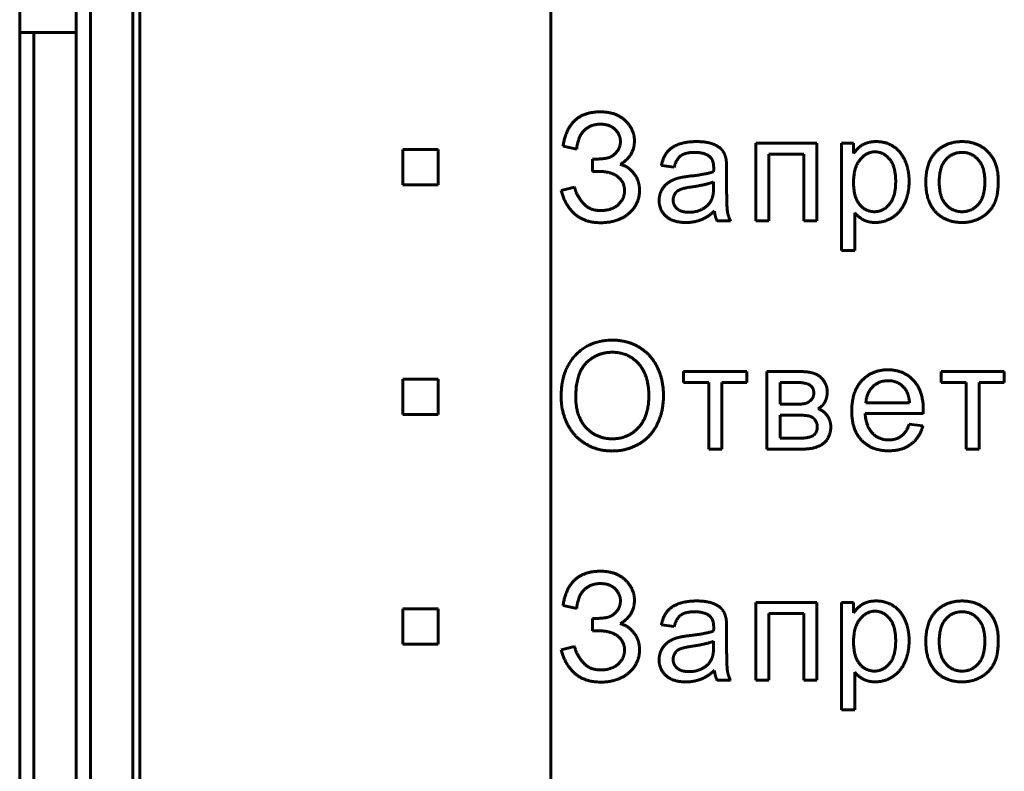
# Model space of a CAD drawing. Header units: millimetres. Extents: x -13 to 16, y -56 to 52.
# Tile 6 of 9: x -7 to 7, y 14 to 25. Entities that reach past the tile are written whole.
import ezdxf

# ---------------------------------------------------------------- set-up
doc = ezdxf.new("R2010")
doc.units = ezdxf.units.MM
doc.linetypes.add('K5LT_BASIC', pattern=[0])

msp = doc.modelspace()

# ---------------------------------------------------------------- linework, layer by layer
at = {"color": 150, "linetype": 'K5LT_BASIC', "lineweight": 60, "true_color": 0x0080ff}
for p, q in [((-5.116, 35.184), (-5.116, 12.784)), ((-5.816, 9.884), (-5.816, 30.104)), ((-5.216, 12.784), (-5.216, 30.104)), ((-6.016, 29.848), (-6.016, 9.576)), ((-6.816, 29.784), (-6.816, 24.664)), ((0.698, -11.441), (0.698, 27.304)), ((-6.616, 24.664), (-6.816, 24.664)), ((-6.816, 24.664), (-6.816, -27.897)), ((-6.616, -27.897), (-6.616, 24.664)), ((-6.016, 24.664), (-6.616, 24.664)), ((-1.396, 23.009), (-1.396, 22.509)), ((-0.896, 23.009), (-1.396, 23.009)), ((-0.896, 22.509), (-0.896, 23.009)), ((0.872, 23.059), (1.065, 23.014)), ((4.465, 23.099), (3.6, 23.099)), ((3.6, 23.099), (3.6, 22.001)), ((4.465, 22.001), (4.465, 23.099)), ((4.814, 23.099), (4.814, 21.58)), ((4.983, 23.099), (4.814, 23.099)), ((4.983, 22.955), (4.983, 23.099)), ((1.29, 22.874), (1.29, 22.699)), ((3.785, 22.001), (3.785, 22.945)), ((3.785, 22.945), (4.28, 22.945)), ((4.28, 22.945), (4.28, 22.001)), ((2.263, 22.784), (2.446, 22.76)), ((1.29, 22.699), (1.385, 22.699)), ((3.187, 22.461), (3.187, 22.708)), ((-1.396, 22.509), (-0.896, 22.509)), ((1.036, 22.479), (0.845, 22.429)), ((3.003, 22.483), (2.999, 22.551)), ((4.999, 21.58), (4.999, 22.116)), ((3.052, 22.001), (3.242, 22.001)), ((3.6, 22.001), (3.785, 22.001)), ((4.28, 22.001), (4.465, 22.001)), ((4.814, 21.58), (4.999, 21.58)), ((2.578, 19.869), (2.578, 19.715)), ((3.473, 19.869), (2.578, 19.869)), ((3.473, 19.715), (3.473, 19.869)), ((4.187, 19.869), (3.758, 19.869)), ((3.758, 19.869), (3.758, 18.771)), ((7.116, 19.869), (6.222, 19.869)), ((6.222, 19.869), (6.222, 19.715)), ((7.116, 19.715), (7.116, 19.869)), ((-1.396, 19.759), (-1.396, 19.259)), ((-0.896, 19.759), (-1.396, 19.759)), ((-0.896, 19.259), (-0.896, 19.759)), ((2.578, 19.715), (2.933, 19.715)), ((2.933, 19.715), (2.933, 18.771)), ((3.118, 19.715), (3.473, 19.715)), ((3.118, 18.771), (3.118, 19.715)), ((3.944, 19.715), (3.944, 19.406)), ((4.148, 19.715), (3.944, 19.715)), ((6.222, 19.715), (6.576, 19.715)), ((6.576, 19.715), (6.576, 18.771)), ((6.761, 19.715), (7.116, 19.715)), ((6.761, 18.771), (6.761, 19.715)), ((3.944, 19.406), (4.142, 19.406)), ((5.158, 19.427), (5.775, 19.427)), ((-1.396, 19.259), (-0.896, 19.259)), ((4.17, 19.252), (3.944, 19.252)), ((3.944, 19.252), (3.944, 18.924)), ((5.147, 19.273), (5.969, 19.273)), ((5.964, 19.101), (5.772, 19.125)), ((3.944, 18.924), (4.19, 18.924)), ((2.933, 18.771), (3.118, 18.771)), ((3.758, 18.771), (4.254, 18.771)), ((6.576, 18.771), (6.761, 18.771)), ((4.465, 16.599), (3.6, 16.599)), ((3.6, 16.599), (3.6, 15.501)), ((4.465, 15.501), (4.465, 16.599)), ((4.814, 16.599), (4.814, 15.08)), ((4.983, 16.599), (4.814, 16.599)), ((4.983, 16.455), (4.983, 16.599)), ((-1.396, 16.509), (-1.396, 16.009)), ((-0.896, 16.509), (-1.396, 16.509)), ((-0.896, 16.009), (-0.896, 16.509)), ((0.872, 16.559), (1.065, 16.514)), ((3.785, 15.501), (3.785, 16.445)), ((3.785, 16.445), (4.28, 16.445)), ((4.28, 16.445), (4.28, 15.501)), ((1.29, 16.374), (1.29, 16.199)), ((1.29, 16.199), (1.385, 16.199)), ((2.263, 16.284), (2.446, 16.26)), ((3.187, 15.961), (3.187, 16.208)), ((3.003, 15.983), (2.999, 16.051)), ((-1.396, 16.009), (-0.896, 16.009)), ((1.036, 15.979), (0.845, 15.929)), ((4.999, 15.08), (4.999, 15.616)), ((3.052, 15.501), (3.242, 15.501)), ((3.6, 15.501), (3.785, 15.501)), ((4.28, 15.501), (4.465, 15.501)), ((4.814, 15.08), (4.999, 15.08))]:
    msp.add_line(p, q, dxfattribs=at)
for points in [[(1.402, 23.543), (0.943, 23.543), (0.872, 23.059)], [(1.753, 23.419), (1.623, 23.543), (1.402, 23.543)], [(1.882, 23.13), (1.882, 23.296), (1.753, 23.419)], [(1.096, 23.157), (1.126, 23.252), (1.207, 23.31)], [(1.207, 23.31), (1.287, 23.368), (1.401, 23.368)], [(1.401, 23.368), (1.531, 23.368), (1.608, 23.295)], [(1.608, 23.295), (1.684, 23.221), (1.684, 23.122)], [(1.065, 23.014), (1.065, 23.061), (1.096, 23.157)], [(1.682, 22.801), (1.882, 22.918), (1.882, 23.13)], [(1.684, 23.122), (1.684, 23.038), (1.628, 22.972)], [(2.51, 23.084), (2.403, 23.045), (2.345, 22.973)], [(2.76, 23.122), (2.618, 23.122), (2.51, 23.084)], [(2.99, 23.089), (2.902, 23.122), (2.76, 23.122)], [(3.119, 23.006), (3.078, 23.056), (2.99, 23.089)], [(3.178, 22.879), (3.161, 22.956), (3.119, 23.006)], [(5.119, 23.081), (5.044, 23.039), (4.983, 22.955)], [(5.303, 23.122), (5.195, 23.122), (5.119, 23.081)], [(5.552, 23.05), (5.444, 23.122), (5.303, 23.122)], [(5.714, 22.846), (5.659, 22.978), (5.552, 23.05)], [(6.174, 23.001), (6.005, 22.854), (6.005, 22.55)], [(6.518, 23.122), (6.315, 23.122), (6.174, 23.001)], [(6.888, 22.974), (6.744, 23.122), (6.518, 23.122)], [(1.5, 22.89), (1.427, 22.874), (1.29, 22.874)], [(1.628, 22.972), (1.572, 22.906), (1.5, 22.89)], [(2.345, 22.973), (2.288, 22.901), (2.263, 22.784)], [(2.446, 22.76), (2.476, 22.877), (2.54, 22.923)], [(2.54, 22.923), (2.603, 22.969), (2.736, 22.969)], [(2.736, 22.969), (2.879, 22.969), (2.951, 22.906)], [(2.951, 22.906), (3.004, 22.859), (3.004, 22.745)], [(3.187, 22.708), (3.187, 22.832), (3.178, 22.879)], [(5.075, 22.866), (4.983, 22.755), (4.983, 22.544)], [(5.286, 22.977), (5.167, 22.977), (5.075, 22.866)], [(5.492, 22.873), (5.406, 22.977), (5.286, 22.977)], [(5.579, 22.559), (5.579, 22.769), (5.492, 22.873)], [(6.287, 22.865), (6.195, 22.761), (6.195, 22.55)], [(6.518, 22.969), (6.379, 22.969), (6.287, 22.865)], [(6.748, 22.864), (6.656, 22.969), (6.518, 22.969)], [(6.841, 22.556), (6.841, 22.76), (6.748, 22.864)], [(7.031, 22.565), (7.031, 22.826), (6.888, 22.974)], [(1.876, 22.67), (1.798, 22.769), (1.682, 22.801)], [(3.004, 22.745), (3.004, 22.735), (3.003, 22.696)], [(5.769, 22.558), (5.769, 22.715), (5.714, 22.846)], [(1.385, 22.699), (1.55, 22.699), (1.646, 22.625)], [(1.646, 22.625), (1.742, 22.551), (1.742, 22.426)], [(1.954, 22.434), (1.954, 22.571), (1.876, 22.67)], [(2.501, 22.605), (2.426, 22.584), (2.366, 22.544)], [(2.668, 22.633), (2.556, 22.619), (2.501, 22.605)], [(3.003, 22.696), (2.896, 22.659), (2.668, 22.633)], [(1.151, 22.257), (1.057, 22.368), (1.036, 22.479)], [(1.803, 22.106), (1.954, 22.238), (1.954, 22.434)], [(2.269, 22.437), (2.232, 22.371), (2.232, 22.29)], [(2.366, 22.544), (2.306, 22.504), (2.269, 22.437)], [(2.53, 22.444), (2.482, 22.423), (2.456, 22.383)], [(2.693, 22.481), (2.578, 22.464), (2.53, 22.444)], [(2.999, 22.551), (2.897, 22.51), (2.693, 22.481)], [(2.973, 22.298), (3.003, 22.36), (3.003, 22.483)], [(3.198, 22.133), (3.187, 22.202), (3.187, 22.461)], [(4.983, 22.544), (4.983, 22.332), (5.069, 22.231)], [(5.49, 22.235), (5.579, 22.34), (5.579, 22.559)], [(5.708, 22.255), (5.769, 22.39), (5.769, 22.558)], [(6.005, 22.55), (6.005, 22.272), (6.147, 22.124)], [(6.195, 22.55), (6.195, 22.34), (6.287, 22.235)], [(6.749, 22.235), (6.841, 22.341), (6.841, 22.556)], [(6.968, 22.232), (7.031, 22.354), (7.031, 22.565)], [(0.845, 22.429), (0.974, 21.974), (1.403, 21.974)], [(1.742, 22.426), (1.742, 22.31), (1.651, 22.228)], [(2.456, 22.383), (2.43, 22.344), (2.43, 22.295)], [(2.43, 22.295), (2.43, 22.221), (2.487, 22.172)], [(2.848, 22.169), (2.933, 22.216), (2.973, 22.298)], [(1.401, 22.146), (1.246, 22.146), (1.151, 22.257)], [(1.651, 22.228), (1.559, 22.146), (1.401, 22.146)], [(2.232, 22.29), (2.232, 22.153), (2.33, 22.065)], [(2.487, 22.172), (2.544, 22.122), (2.654, 22.122)], [(2.654, 22.122), (2.763, 22.122), (2.848, 22.169)], [(5.069, 22.231), (5.155, 22.13), (5.277, 22.13)], [(5.277, 22.13), (5.402, 22.13), (5.49, 22.235)], [(5.532, 22.048), (5.648, 22.12), (5.708, 22.255)], [(6.287, 22.235), (6.379, 22.13), (6.518, 22.13)], [(6.518, 22.13), (6.657, 22.13), (6.749, 22.235)], [(6.783, 22.044), (6.904, 22.111), (6.968, 22.232)], [(1.403, 21.974), (1.652, 21.974), (1.803, 22.106)], [(2.33, 22.065), (2.428, 21.977), (2.611, 21.977)], [(2.611, 21.977), (2.721, 21.977), (2.818, 22.013)], [(2.818, 22.013), (2.914, 22.05), (3.015, 22.138)], [(3.015, 22.138), (3.023, 22.059), (3.052, 22.001)], [(3.242, 22.001), (3.209, 22.064), (3.198, 22.133)], [(4.999, 22.116), (5.047, 22.056), (5.121, 22.016)], [(5.121, 22.016), (5.195, 21.977), (5.289, 21.977)], [(5.289, 21.977), (5.416, 21.977), (5.532, 22.048)], [(6.147, 22.124), (6.288, 21.977), (6.518, 21.977)], [(6.518, 21.977), (6.662, 21.977), (6.783, 22.044)], [(1.57, 20.313), (1.25, 20.313), (1.048, 20.1)], [(1.948, 20.213), (1.78, 20.313), (1.57, 20.313)], [(2.204, 19.933), (2.116, 20.113), (1.948, 20.213)], [(1.048, 20.1), (0.845, 19.886), (0.845, 19.509)], [(1.571, 20.141), (1.358, 20.141), (1.205, 19.995)], [(1.841, 20.065), (1.721, 20.141), (1.571, 20.141)], [(2.024, 19.851), (1.961, 19.989), (1.841, 20.065)], [(1.205, 19.995), (1.052, 19.848), (1.052, 19.506)], [(2.293, 19.526), (2.293, 19.754), (2.204, 19.933)], [(2.086, 19.528), (2.086, 19.713), (2.024, 19.851)], [(4.423, 19.842), (4.346, 19.869), (4.187, 19.869)], [(4.555, 19.745), (4.5, 19.816), (4.423, 19.842)], [(5.47, 19.893), (5.243, 19.893), (5.1, 19.74)], [(5.831, 19.743), (5.691, 19.893), (5.47, 19.893)], [(4.358, 19.681), (4.297, 19.715), (4.148, 19.715)], [(4.42, 19.56), (4.42, 19.647), (4.358, 19.681)], [(4.61, 19.577), (4.61, 19.675), (4.555, 19.745)], [(5.1, 19.74), (4.957, 19.587), (4.957, 19.31)], [(5.255, 19.654), (5.167, 19.569), (5.158, 19.427)], [(5.97, 19.323), (5.97, 19.594), (5.831, 19.743)], [(0.845, 19.509), (0.845, 19.309), (0.932, 19.13)], [(1.052, 19.506), (1.052, 19.232), (1.199, 19.074)], [(1.94, 19.076), (2.086, 19.235), (2.086, 19.528)], [(2.2, 19.114), (2.293, 19.296), (2.293, 19.526)], [(4.385, 19.469), (4.42, 19.507), (4.42, 19.56)], [(4.578, 19.439), (4.61, 19.498), (4.61, 19.577)], [(5.775, 19.427), (5.762, 19.564), (5.704, 19.633)], [(4.142, 19.406), (4.261, 19.406), (4.305, 19.418)], [(4.305, 19.418), (4.35, 19.431), (4.385, 19.469)], [(4.481, 19.341), (4.546, 19.381), (4.578, 19.439)], [(4.347, 19.24), (4.291, 19.252), (4.17, 19.252)], [(4.436, 19.184), (4.402, 19.229), (4.347, 19.24)], [(4.61, 19.245), (4.559, 19.316), (4.481, 19.341)], [(4.661, 19.077), (4.661, 19.174), (4.61, 19.245)], [(4.957, 19.31), (4.957, 19.043), (5.098, 18.895)], [(5.25, 18.997), (5.158, 19.093), (5.147, 19.273)], [(5.969, 19.273), (5.97, 19.306), (5.97, 19.323)], [(0.932, 19.13), (1.019, 18.951), (1.187, 18.848)], [(1.936, 18.838), (2.107, 18.931), (2.2, 19.114)], [(4.47, 19.087), (4.47, 19.139), (4.436, 19.184)], [(5.772, 19.125), (5.73, 19.008), (5.657, 18.954)], [(5.795, 18.84), (5.919, 18.933), (5.964, 19.101)], [(1.199, 19.074), (1.346, 18.916), (1.568, 18.916)], [(1.568, 18.916), (1.794, 18.916), (1.94, 19.076)], [(4.19, 18.924), (4.349, 18.924), (4.408, 18.961)], [(4.408, 18.961), (4.467, 18.997), (4.47, 19.087)], [(4.549, 18.846), (4.65, 18.921), (4.661, 19.077)], [(5.481, 18.9), (5.343, 18.9), (5.25, 18.997)], [(5.657, 18.954), (5.584, 18.9), (5.481, 18.9)], [(1.187, 18.848), (1.355, 18.744), (1.569, 18.744)], [(1.569, 18.744), (1.766, 18.744), (1.936, 18.838)], [(4.254, 18.771), (4.447, 18.771), (4.549, 18.846)], [(5.098, 18.895), (5.24, 18.747), (5.481, 18.747)], [(5.481, 18.747), (5.672, 18.747), (5.795, 18.84)], [(1.402, 17.043), (0.943, 17.043), (0.872, 16.559)], [(1.753, 16.919), (1.623, 17.043), (1.402, 17.043)], [(1.207, 16.81), (1.287, 16.868), (1.401, 16.868)], [(1.401, 16.868), (1.531, 16.868), (1.608, 16.795)], [(1.882, 16.63), (1.882, 16.796), (1.753, 16.919)], [(1.096, 16.657), (1.126, 16.752), (1.207, 16.81)], [(1.608, 16.795), (1.684, 16.721), (1.684, 16.622)], [(1.065, 16.514), (1.065, 16.561), (1.096, 16.657)], [(1.684, 16.622), (1.684, 16.538), (1.628, 16.472)], [(1.682, 16.301), (1.882, 16.418), (1.882, 16.63)], [(2.51, 16.584), (2.403, 16.545), (2.345, 16.473)], [(2.76, 16.622), (2.618, 16.622), (2.51, 16.584)], [(2.99, 16.589), (2.902, 16.622), (2.76, 16.622)], [(3.119, 16.506), (3.078, 16.556), (2.99, 16.589)], [(5.119, 16.581), (5.044, 16.539), (4.983, 16.455)], [(5.303, 16.622), (5.195, 16.622), (5.119, 16.581)], [(5.552, 16.55), (5.444, 16.622), (5.303, 16.622)], [(6.518, 16.622), (6.315, 16.622), (6.174, 16.501)], [(6.888, 16.474), (6.744, 16.622), (6.518, 16.622)], [(1.628, 16.472), (1.572, 16.406), (1.5, 16.39)], [(2.345, 16.473), (2.288, 16.401), (2.263, 16.284)], [(2.54, 16.423), (2.603, 16.469), (2.736, 16.469)], [(2.736, 16.469), (2.879, 16.469), (2.951, 16.406)], [(3.178, 16.379), (3.161, 16.456), (3.119, 16.506)], [(5.286, 16.477), (5.167, 16.477), (5.075, 16.366)], [(5.492, 16.373), (5.406, 16.477), (5.286, 16.477)], [(5.714, 16.346), (5.659, 16.478), (5.552, 16.55)], [(6.174, 16.501), (6.005, 16.354), (6.005, 16.05)], [(6.518, 16.469), (6.379, 16.469), (6.287, 16.365)], [(6.748, 16.364), (6.656, 16.469), (6.518, 16.469)], [(7.031, 16.065), (7.031, 16.326), (6.888, 16.474)], [(1.5, 16.39), (1.427, 16.374), (1.29, 16.374)], [(1.876, 16.17), (1.798, 16.269), (1.682, 16.301)], [(2.446, 16.26), (2.476, 16.377), (2.54, 16.423)], [(2.951, 16.406), (3.004, 16.359), (3.004, 16.245)], [(3.187, 16.208), (3.187, 16.332), (3.178, 16.379)], [(5.075, 16.366), (4.983, 16.255), (4.983, 16.044)], [(5.579, 16.059), (5.579, 16.269), (5.492, 16.373)], [(5.769, 16.058), (5.769, 16.215), (5.714, 16.346)], [(6.287, 16.365), (6.195, 16.261), (6.195, 16.05)], [(6.841, 16.056), (6.841, 16.26), (6.748, 16.364)], [(1.385, 16.199), (1.55, 16.199), (1.646, 16.125)], [(1.954, 15.934), (1.954, 16.071), (1.876, 16.17)], [(3.003, 16.196), (2.896, 16.159), (2.668, 16.133)], [(3.004, 16.245), (3.004, 16.235), (3.003, 16.196)], [(1.646, 16.125), (1.742, 16.051), (1.742, 15.926)], [(2.366, 16.044), (2.306, 16.004), (2.269, 15.937)], [(2.501, 16.105), (2.426, 16.084), (2.366, 16.044)], [(2.668, 16.133), (2.556, 16.119), (2.501, 16.105)], [(2.999, 16.051), (2.897, 16.01), (2.693, 15.981)], [(4.983, 16.044), (4.983, 15.832), (5.069, 15.731)], [(5.49, 15.735), (5.579, 15.84), (5.579, 16.059)], [(5.708, 15.755), (5.769, 15.89), (5.769, 16.058)], [(6.005, 16.05), (6.005, 15.772), (6.147, 15.624)], [(6.195, 16.05), (6.195, 15.84), (6.287, 15.735)], [(6.749, 15.735), (6.841, 15.841), (6.841, 16.056)], [(6.968, 15.732), (7.031, 15.854), (7.031, 16.065)], [(0.845, 15.929), (0.974, 15.474), (1.403, 15.474)], [(1.151, 15.757), (1.057, 15.868), (1.036, 15.979)], [(1.742, 15.926), (1.742, 15.81), (1.651, 15.728)], [(1.803, 15.606), (1.954, 15.738), (1.954, 15.934)], [(2.269, 15.937), (2.232, 15.871), (2.232, 15.79)], [(2.456, 15.883), (2.43, 15.844), (2.43, 15.795)], [(2.53, 15.944), (2.482, 15.923), (2.456, 15.883)], [(2.693, 15.981), (2.578, 15.964), (2.53, 15.944)], [(2.973, 15.798), (3.003, 15.86), (3.003, 15.983)], [(3.198, 15.633), (3.187, 15.702), (3.187, 15.961)], [(1.401, 15.646), (1.246, 15.646), (1.151, 15.757)], [(2.232, 15.79), (2.232, 15.653), (2.33, 15.565)], [(2.43, 15.795), (2.43, 15.721), (2.487, 15.672)], [(2.848, 15.669), (2.933, 15.716), (2.973, 15.798)], [(5.532, 15.548), (5.648, 15.62), (5.708, 15.755)], [(1.651, 15.728), (1.559, 15.646), (1.401, 15.646)], [(1.403, 15.474), (1.652, 15.474), (1.803, 15.606)], [(2.487, 15.672), (2.544, 15.622), (2.654, 15.622)], [(2.654, 15.622), (2.763, 15.622), (2.848, 15.669)], [(2.818, 15.513), (2.914, 15.55), (3.015, 15.638)], [(3.015, 15.638), (3.023, 15.559), (3.052, 15.501)], [(3.242, 15.501), (3.209, 15.564), (3.198, 15.633)], [(4.999, 15.616), (5.047, 15.556), (5.121, 15.516)], [(5.069, 15.731), (5.155, 15.63), (5.277, 15.63)], [(5.277, 15.63), (5.402, 15.63), (5.49, 15.735)], [(6.147, 15.624), (6.288, 15.477), (6.518, 15.477)], [(6.287, 15.735), (6.379, 15.63), (6.518, 15.63)], [(6.518, 15.63), (6.657, 15.63), (6.749, 15.735)], [(6.783, 15.544), (6.904, 15.611), (6.968, 15.732)], [(2.33, 15.565), (2.428, 15.477), (2.611, 15.477)], [(2.611, 15.477), (2.721, 15.477), (2.818, 15.513)], [(5.121, 15.516), (5.195, 15.477), (5.289, 15.477)], [(5.289, 15.477), (5.416, 15.477), (5.532, 15.548)], [(6.518, 15.477), (6.662, 15.477), (6.783, 15.544)]]:
    msp.add_open_spline(points, degree=2, dxfattribs=at)
msp.add_open_spline([(5.704, 19.633), (5.614, 19.739), (5.343, 19.739), (5.255, 19.654)], degree=2, knots=[0, 0, 0, 1.049825, 2, 2, 2], dxfattribs=at)

doc.saveas('drawing.dxf')
